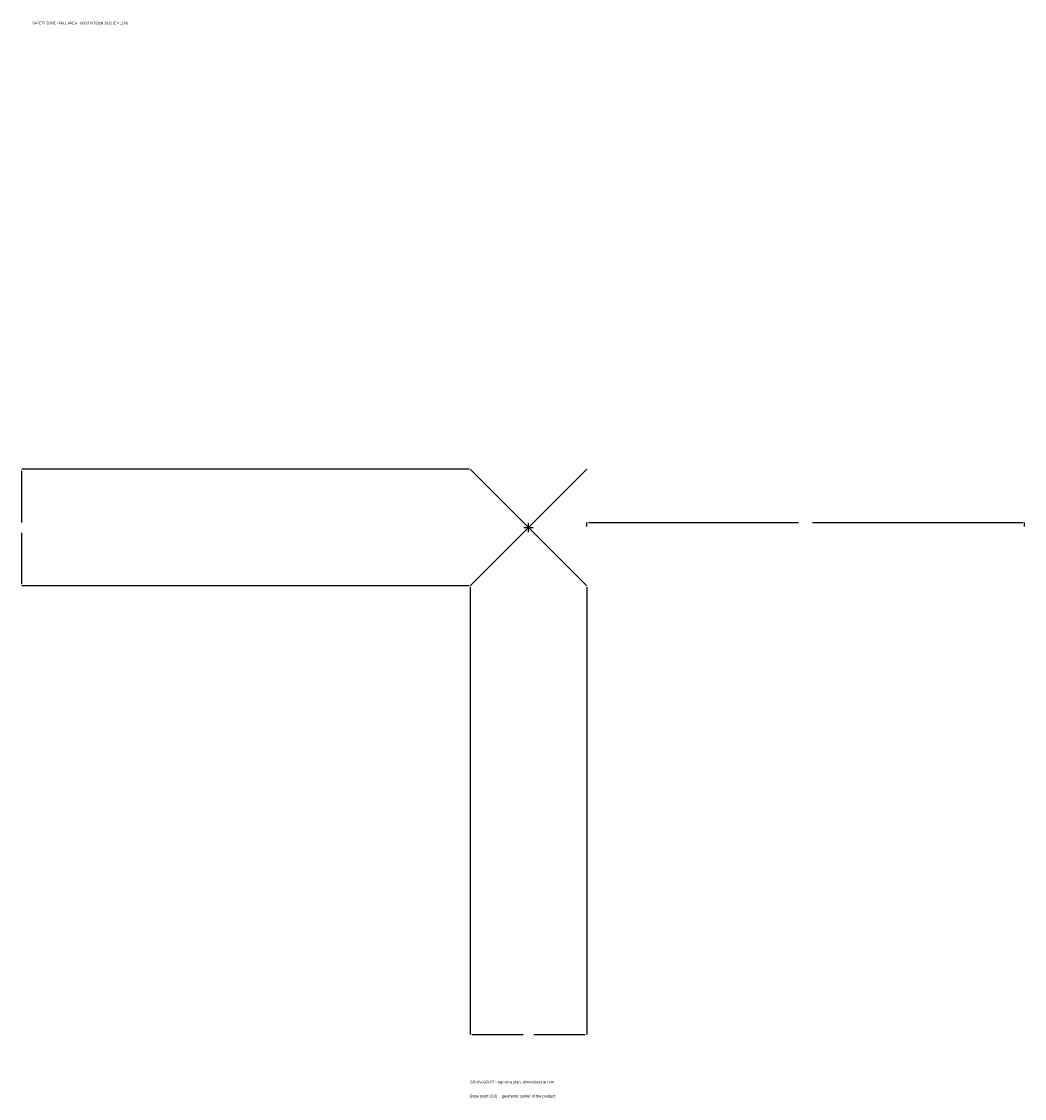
# Model space of a CAD drawing. Extents: x -1737 to 1700, y -1955 to 1733.
import ezdxf

# ---------------------------------------------------------------- set-up
doc = ezdxf.new("R2010")
doc.units = 0
for name, color, linetype in [('GP_MAF_zona_bezopasnosti', 1, 'Continuous'), ('ZSK_DANNYE', 3, 'Continuous'), ('ZSK_KONTUR', 7, 'Continuous'), ('ZSK_RAZMERY', 8, 'Continuous')]:
    doc.layers.add(name, color=color, linetype=linetype)
doc.dimstyles.new('ORION', dxfattribs={"dimtxt": 12, "dimasz": 7.2, "dimexe": 1.25, "dimexo": 3.6, "dimtad": 1, "dimcen": 2.5, "dimazin": 3, "dimtfac": 1, "dimtmove": 0, "dimatfit": 3})

# ---------------------------------------------------------------- blocks, each defined once
blk = doc.blocks.new('_CLOSEDFILLED')
at = {"color": 0, "linetype": 'BYBLOCK'}
blk.add_solid([(-1, 0.16), (0, 0), (-1, -0.16)], dxfattribs=at)
blk = doc.blocks.new('*D1')
for p, q in [((-200, -203.6), (-200, -1736)), ((200, -203.6), (200, -1736)), ((-192.8, -1736), (-18, -1736)), ((18, -1736), (192.8, -1736))]:
    blk.add_line(p, q)
at = {"layer": 'Defpoints'}
for p in [(-200, -200), (200, -200), (-200, -1736)]:
    blk.add_point(p, dxfattribs=at)
at = {"layer": 'ZSK_RAZMERY', "xscale": 7.199999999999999, "yscale": 7.199999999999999, "rotation": 180}
blk.add_blockref('_CLOSEDFILLED', (-200, -1736), dxfattribs=at)
at = {"layer": 'ZSK_RAZMERY', "xscale": 7.199999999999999, "yscale": 7.199999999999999}
blk.add_blockref('_CLOSEDFILLED', (200, -1736), dxfattribs=at)
blk = doc.blocks.new('*D2')
for p, q in [((-203.6, 200), (-1736, 200)), ((-1736, 18), (-1736, 192.8)), ((-1736, -192.8), (-1736, -18)), ((-203.6, -200), (-1736, -200))]:
    blk.add_line(p, q)
at = {"layer": 'Defpoints'}
for p in [(-200, 200), (-1736, -200), (-200, -200)]:
    blk.add_point(p, dxfattribs=at)
at = {"layer": 'ZSK_RAZMERY', "xscale": 7.199999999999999, "yscale": 7.199999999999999}
for p, rotation in [((-1736, 200), 90), ((-1736, -200), 270)]:
    blk.add_blockref('_CLOSEDFILLED', p, dxfattribs=dict(at, rotation=rotation))
blk = doc.blocks.new('*D3')
for p, q in [((200, 3.6), (200, 18)), ((207.2, 18), (926, 18)), ((974, 18), (1692.8, 18)), ((1700, 3.6), (1700, 18))]:
    blk.add_line(p, q)
at = {"layer": 'Defpoints'}
for p in [(200, 18), (200, 0), (1700, 0)]:
    blk.add_point(p, dxfattribs=at)
at = {"layer": 'ZSK_RAZMERY', "xscale": 7.199999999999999, "yscale": 7.199999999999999, "rotation": 180}
blk.add_blockref('_CLOSEDFILLED', (200, 18), dxfattribs=at)
at = {"layer": 'ZSK_RAZMERY', "xscale": 7.199999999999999, "yscale": 7.199999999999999}
blk.add_blockref('_CLOSEDFILLED', (1700, 18), dxfattribs=at)
blk = doc.blocks.new('B1')
at = {"layer": 'ZSK_KONTUR'}
for p, q in [((-200, -200), (200, 200)), ((-200, 200), (200, -200))]:
    blk.add_line(p, q, dxfattribs=at)
at = {"layer": 'ZSK_RAZMERY'}
for p, q in [((-16, 0), (16, 0)), ((0, -16), (0, 16))]:
    blk.add_line(p, q, dxfattribs=at)
at = {"layer": 'GP_MAF_zona_bezopasnosti', "color": 1}
blk.add_text('SAFETY ZONE / FALL AREA - GOST R 52169-2012 (EN 1176)', height=8.4, dxfattribs=at).set_placement((-1700, 1724))
at = {"layer": 'ZSK_RAZMERY'}
dim = blk.add_linear_dim(base=(-1736, -200), p1=(-200, -200), p2=(-200, 200), angle=90, dimstyle='ORION', dxfattribs=at)
dim.commit()
dim.dimension.update_dxf_attribs({"geometry": '*D2', "text_midpoint": (-1736, 0)})
for base, p1, p2, picture, middle in [((200, 18), (200, 0), (1700, 0), '*D3', (950, 18)), ((-200, -1736), (-200, -200), (200, -200), '*D1', (0, -1736))]:
    dim = blk.add_linear_dim(base=base, p1=p1, p2=p2, dimstyle='ORION', dxfattribs=at)
    dim.commit()
    dim.dimension.update_dxf_attribs({"geometry": picture, "text_midpoint": middle})

msp = doc.modelspace()

# ---------------------------------------------------------------- block references
msp.add_blockref('B1', (0, 0))

# ---------------------------------------------------------------- texts
at = {"layer": 'ZSK_DANNYE', "color": 3}
msp.add_text('SD-VV-GR-07 - top view plan, dimensions in mm', height=9.6, dxfattribs=at).set_placement((-200, -1904))
at = {"layer": 'ZSK_DANNYE', "color": 7}
msp.add_text('Base point (0,0) = geometric center of the product', height=9.6, dxfattribs=at).set_placement((-200, -1952))

doc.saveas('drawing.dxf')
